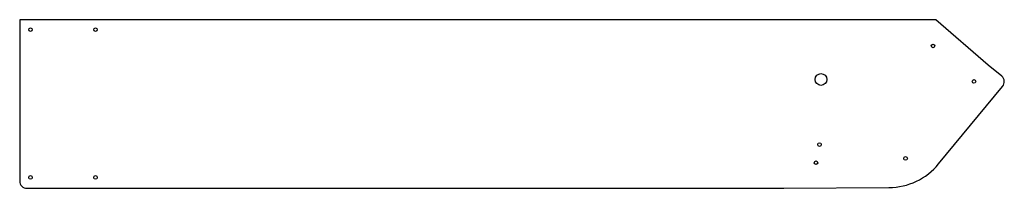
# Model space of a CAD drawing. Header units: millimetres. Extents: x -543 to 3, y 242 to 335.
import ezdxf

# ---------------------------------------------------------------- set-up
doc = ezdxf.new("R2010")
doc.units = ezdxf.units.MM
doc.layers.get('0').update_dxf_attribs({"linetype": 'CONTINUOUS'})

msp = doc.modelspace()

# ---------------------------------------------------------------- linework, layer by layer
msp.add_lwpolyline([(-542.52, 245.8, 0.414214), (-538.52, 241.8), (-119.34, 241.8), (-61.04, 242.17, 0.221695), (-33.55, 255.21), (1.93, 298.04, 0.414214), (1.4, 303.67), (-6.11, 309.89), (-35.05, 334.91), (-542.52, 334.91)], format="xyb", close=True)
for centre, radius in [((-536.52, 329.41), 1), ((-500.52, 329.41), 1), ((-36.66, 320.43), 1), ((-98.71, 301.91), 3.25), ((-13.95, 300.81), 1), ((-99.5, 265.93), 1), ((-101.43, 255.91), 1), ((-51.86, 258.29), 1), ((-536.52, 247.8), 1), ((-500.52, 247.8), 1)]:
    msp.add_circle(centre, radius)

doc.saveas('drawing.dxf')
